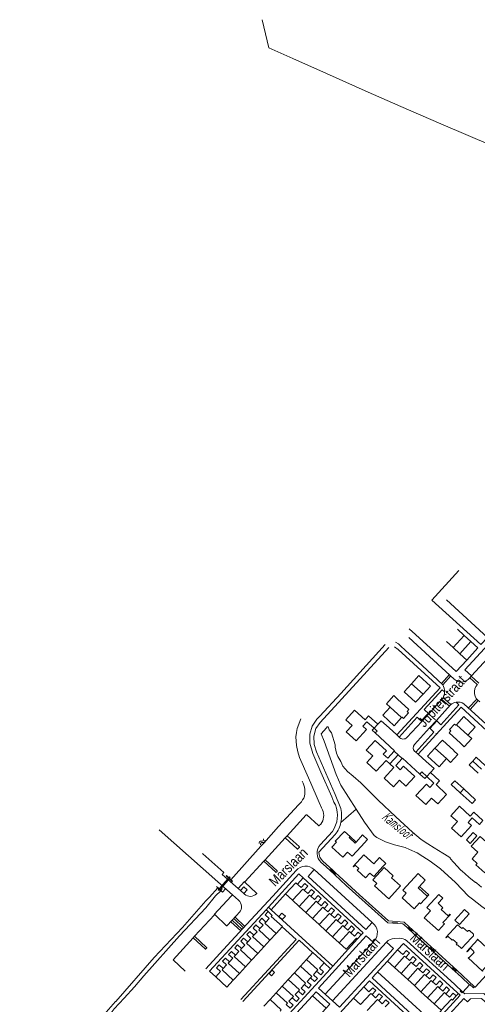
# Model space of a CAD drawing. Header units: metres. Extents: x 111546 to 149831, y 498798 to 507863.
# Tile 34 of 256: x 112570 to 112617, y 500503 to 500605. Entities that reach past the tile are written whole.
import ezdxf

# ---------------------------------------------------------------- set-up
doc = ezdxf.new("R2010")
doc.units = ezdxf.units.M
doc.layers.add('bladindeling', color=7, linetype='Continuous', lineweight=5)
doc.styles.get("Standard").update_dxf_attribs({"font": 'isocp-ie.shx'})
doc.styles.add('Zaanstad', font='ARIALN.TTF')

# ---------------------------------------------------------------- blocks, each defined once
blk = doc.blocks.new('S05')
at = {"color": 0}
for centre, radius, start, end in [((0.934, 0.069368), 1.049, 26.4737935, 153.5262065), ((2.814, 1.038498), 1.065, 208.1530903, 331.8469097), ((0.945, -1.060632), 1.049, 26.4737935, 153.5262065), ((2.825, -0.089502), 1.065, 208.1530903, 331.8469097)]:
    blk.add_arc(centre, radius, start, end, dxfattribs=at)

msp = doc.modelspace()

# ---------------------------------------------------------------- linework, layer by layer
at = {"layer": 'bladindeling'}
for p, q in [((112618.1122, 500541.1278), (112613.9029, 500544.999)), ((112615.0319, 500541.9749), (112615.7204, 500541.3461)), ((112621.3281, 500542.4983), (112616.4497, 500537.1899)), ((112610.0365, 500541.1392), (112614.7025, 500536.868)), ((112614.574, 500540.0866), (112615.7204, 500541.3461)), ((112615.7204, 500541.3461), (112616.4089, 500540.7171)), ((112614.574, 500540.0866), (112613.8859, 500540.7156)), ((112615.2605, 500539.4593), (112614.574, 500540.0866)), ((112616.4089, 500540.7171), (112615.2605, 500539.4593)), ((112615.9817, 500538.8002), (112614.8957, 500537.6476)), ((112613.3762, 500536.4173), (112614.1958, 500537.3315)), ((112613.5266, 500536.2735), (112614.3596, 500537.1817)), ((112616.2806, 500536.987), (112617.0501, 500536.2888)), ((112616.4225, 500537.1573), (112617.2011, 500536.4419)), ((112611.4927, 500535.3117), (112610.3152, 500536.387)), ((112614.348, 500534.2395), (112613.5637, 500534.9503)), ((112608.1158, 500533.9789), (112609.2933, 500532.9048)), ((112610.052, 500533.7364), (112608.8756, 500534.8109)), ((112614.1948, 500534.0788), (112613.4296, 500534.7794)), ((112617.0027, 500534.809), (112616.1564, 500533.8944)), ((112617.1533, 500534.6536), (112616.3138, 500533.7501)), ((112610.052, 500533.7364), (112609.8556, 500533.521)), ((112612.0185, 500533.342), (112611.3154, 500532.5707)), ((112606.8556, 500532.2164), (112607.1851, 500532.5769)), ((112608.0118, 500531.8506), (112607.1851, 500532.5769)), ((112612.2027, 500531.7945), (112612.9141, 500532.5592)), ((112616.0954, 500531.1031), (112614.918, 500532.1776)), ((112606.2863, 500531.6017), (112606.477, 500531.8115)), ((112606.5821, 500531.3293), (112606.2863, 500531.6017)), ((112608.5678, 500529.4911), (112606.5821, 500531.3293)), ((112609.0352, 500530.9075), (112609.0415, 500530.8999)), ((112614.1592, 500531.3463), (112615.3369, 500530.2715)), ((112608.0907, 500528.15), (112608.9533, 500529.0936)), ((112608.5678, 500529.4911), (112608.5436, 500529.4681)), ((112612.718, 500529.7687), (112613.8972, 500528.693)), ((112609.3738, 500528.7455), (112609.3558, 500528.7257)), ((112609.3738, 500528.7455), (112611.1762, 500527.1057)), ((112612.6327, 500527.6686), (112611.8016, 500528.4011)), ((112616.5971, 500528.4423), (112617.5037, 500527.6125)), ((112612.6327, 500527.6686), (112612.2643, 500527.2668)), ((112615.2983, 500525.192), (112615.6688, 500525.5967)), ((112599.5613, 500522.9206), (112600.7699, 500521.8224)), ((112604.6337, 500523.4994), (112603.0696, 500522.1571)), ((112601.0027, 500521.9832), (112600.8406, 500521.8241)), ((112597.3399, 500520.5559), (112597.5482, 500520.7847)), ((112602.4892, 500520.9089), (112600.8109, 500519.1005)), ((112602.1929, 500521.23), (112600.9576, 500519.881)), ((112604.0164, 500520.6891), (112603.421, 500521.2316)), ((112604.0164, 500520.6891), (112604.626, 500520.1335)), ((112598.6495, 500519.4354), (112598.7897, 500519.59)), ((112595.1463, 500518.1676), (112595.2871, 500518.3229)), ((112596.4481, 500517.0417), (112596.5183, 500517.1172)), ((112600.337, 500517.3052), (112606.2849, 500511.8614)), ((112591.9137, 500516.0873), (112591.8174, 500515.9796)), ((112593.2118, 500516.0019), (112594.4151, 500514.8955)), ((112599.1826, 500516.4533), (112605.3472, 500510.8246)), ((112590.9344, 500514.998), (112591.2398, 500515.3422)), ((112591.9449, 500514.7164), (112591.8238, 500514.5867)), ((112597.3979, 500514.8045), (112595.9192, 500513.191)), ((112612.0477, 500514.7417), (112611.1335, 500515.5771)), ((112598.7973, 500513.5281), (112598.1134, 500514.1517)), ((112590.1442, 500512.6805), (112591.3334, 500511.5503)), ((112592.3699, 500512.6001), (112592.6688, 500512.9271)), ((112595.3886, 500513.176), (112595.638, 500513.4486)), ((112595.5928, 500512.989), (112595.3886, 500513.176)), ((112595.9192, 500513.191), (112595.638, 500513.4486)), ((112595.9192, 500513.191), (112602.2507, 500507.3884)), ((112599.481, 500512.9042), (112598.7973, 500513.5281)), ((112600.1649, 500512.2806), (112599.481, 500512.9042)), ((112591.4062, 500511.5534), (112592.3699, 500512.6001)), ((112591.7758, 500511.9548), (112592.7935, 500511.0142)), ((112591.9098, 500512.1003), (112592.9278, 500511.1595)), ((112592.067, 500512.2711), (112593.0854, 500511.3299)), ((112592.2068, 500512.423), (112593.2254, 500511.4815)), ((112600.8485, 500511.6567), (112600.1649, 500512.2806)), ((112601.5324, 500511.0331), (112600.8485, 500511.6567)), ((112595.7858, 500510.057), (112596.4117, 500510.739)), ((112602.2161, 500510.4094), (112601.5324, 500511.0331)), ((112605.1521, 500510.611), (112605.3472, 500510.8246)), ((112587.9208, 500510.2997), (112588.0575, 500510.456)), ((112595.16, 500509.375), (112595.7858, 500510.057)), ((112601.4557, 500504.5033), (112606.363, 500509.8702)), ((112602.1993, 500503.8232), (112607.7423, 500509.8576)), ((112602.9, 500509.7856), (112602.2161, 500510.4094)), ((112608.5479, 500510.2431), (112609.0589, 500510.2551)), ((112589.2146, 500509.164), (112589.2868, 500509.2451)), ((112593.9086, 500508.0112), (112594.5343, 500508.6932)), ((112594.5343, 500508.6932), (112595.16, 500509.375)), ((112593.2828, 500507.3293), (112593.9086, 500508.0112)), ((112598.922, 500507.3864), (112599.5465, 500508.069)), ((112601.3515, 500507.731), (112602.0132, 500507.1278)), ((112606.2713, 500506.1853), (112607.8355, 500507.9226)), ((112592.0312, 500505.9655), (112592.6571, 500506.6474)), ((112592.6571, 500506.6474), (112593.2828, 500507.3293)), ((112597.6731, 500506.021), (112598.2976, 500506.7037)), ((112598.2976, 500506.7037), (112598.922, 500507.3864)), ((112609.2335, 500506.6447), (112608.5503, 500507.2692)), ((112609.9167, 500506.0203), (112609.2335, 500506.6447)), ((112597.0486, 500505.3384), (112597.6731, 500506.021)), ((112610.5998, 500505.396), (112609.9167, 500506.0203)), ((112595.7997, 500503.973), (112596.4242, 500504.6557)), ((112596.4242, 500504.6557), (112597.0486, 500505.3384)), ((112611.283, 500504.7715), (112610.5998, 500505.396)), ((112611.966, 500504.1471), (112611.283, 500504.7715)), ((112614.9038, 500504.3432), (112615.1181, 500504.5768)), ((112595.1753, 500503.2904), (112595.7997, 500503.973)), ((112600.1452, 500504.3473), (112601.5445, 500503.0805)), ((112602.9547, 500502.5527), (112604.3559, 500504.1074)), ((112612.6492, 500503.5226), (112611.966, 500504.1471))]:
    msp.add_line(p, q, dxfattribs=at)
for points in [[(112621.2448, 500590.4607), (112613.3069, 500593.8666), (112609.2256, 500595.6449), (112605.552, 500597.2409), (112601.5983, 500599.0076), (112598.1275, 500600.553), (112595.6588, 500601.6614), (112594.9777, 500604.5443)], [(112616.2655, 500536.9687), (112616.4497, 500537.1899), (112615.7753, 500537.7961), (112620.6435, 500543.0933), (112621.3281, 500542.4983), (112623.4775, 500544.8504), (112625.8819, 500547.4684), (112626.7567, 500548.4356), (112628.1939, 500547.0986), (112627.158, 500545.9326)], [(112618.1122, 500541.1278), (112617.4225, 500540.395), (112612.4082, 500544.9694), (112615.1762, 500547.9966)], [(112614.8957, 500537.6476), (112610.7137, 500541.4433), (112610.0751, 500542.0195)], [(112602.498, 500523.9393), (112602.4517, 500524.0448), (112602.3556, 500524.2347), (112602.133, 500524.7912), (112601.0164, 500527.3232), (112600.1757, 500529.2393), (112599.8719, 500530.2876), (112599.8749, 500531.2016), (112600.1308, 500532.0171), (112600.6096, 500532.7302), (112600.8926, 500533.0406), (112603.0553, 500535.3869), (112607.6222, 500540.3986)], [(112602.9992, 500523.7598), (112602.4641, 500525.0142), (112600.5802, 500529.3826), (112600.3336, 500530.1464), (112600.2892, 500530.9909), (112600.5047, 500531.7716), (112600.9351, 500532.4097), (112607.9987, 500540.1105)], [(112608.5505, 500540.1848), (112608.9364, 500539.8822), (112613.2431, 500535.9478), (112608.8011, 500531.1241)], [(112608.6669, 500540.6399), (112608.96, 500540.4767), (112609.197, 500540.2739), (112609.7048, 500539.8031), (112611.3995, 500538.2451), (112613.5211, 500536.2833)], [(112616.4089, 500540.7171), (112617.1303, 500540.0582), (112615.9817, 500538.8002), (112615.2605, 500539.4593)], [(112611.4927, 500535.3117), (112612.251, 500536.1421), (112611.0744, 500537.2183), (112610.3152, 500536.387)], [(112610.3152, 500536.387), (112609.5558, 500535.5558), (112610.7342, 500534.4813), (112611.4927, 500535.3117)], [(112608.8756, 500534.8109), (112608.4887, 500535.1641), (112607.7288, 500534.3322), (112608.1158, 500533.9789)], [(112613.5383, 500534.8993), (112612.0763, 500533.2906), (112611.3716, 500532.5174), (112609.8394, 500530.8612)], [(112613.7044, 500535.5453), (112613.4712, 500535.7611), (112611.6, 500533.7255), (112612.0763, 500533.2906)], [(112608.1158, 500533.9789), (112607.3559, 500533.1471), (112608.5334, 500532.0718), (112609.2933, 500532.9048)], [(112610.6019, 500530.1602), (112612.1463, 500531.8475), (112612.8573, 500532.6118), (112614.3164, 500534.2123)], [(112610.9765, 500529.1378), (112615.4155, 500533.9928), (112619.335, 500530.3683), (112620.0696, 500529.6997)], [(112612.8573, 500532.6118), (112613.331, 500532.1738), (112615.1594, 500534.2049), (112614.8747, 500534.4832)], [(112615.6872, 500534.3258), (112618.7251, 500531.54), (112619.5083, 500530.8318), (112620.5365, 500529.8912), (112624.1351, 500526.5707)], [(112609.0415, 500530.8999), (112610.9063, 500532.9579), (112611.3716, 500532.5174)], [(112609.8556, 500533.521), (112609.9935, 500533.3953), (112609.4796, 500532.8318), (112609.3417, 500532.9577), (112609.2933, 500532.9048)], [(112616.0954, 500531.1031), (112616.8539, 500531.9345), (112615.6766, 500533.0088), (112614.918, 500532.1776)], [(112598.9476, 500532.7663), (112598.5761, 500531.7942), (112598.5118, 500531.374), (112598.443, 500530.9493), (112598.4972, 500530.031), (112598.6353, 500529.3993), (112598.8186, 500528.8215), (112599.7483, 500526.7341), (112600.5379, 500524.9068), (112600.8391, 500524.2021), (112601.0892, 500523.6442), (112601.1865, 500523.4381)], [(112601.5749, 500531.8439), (112601.3119, 500531.5484), (112601.0267, 500531.2479), (112601.3422, 500530.4861), (112602.5844, 500527.0702), (112603.063, 500525.982), (112604.6337, 500523.4994), (112605.4736, 500522.1856), (112606.4712, 500520.8091), (112606.7388, 500520.6174), (112607.6501, 500520.1447), (112608.5814, 500519.8306), (112609.643, 500519.5682), (112610.1194, 500519.3695), (112610.8824, 500519.0099), (112611.4751, 500518.6622), (112612.208, 500518.1708), (112613.2792, 500517.3685)], [(112603.0512, 500528.3979), (112602.7546, 500528.9275), (112602.6305, 500529.2706), (112602.4886, 500529.8857), (112602.4886, 500530.1105), (112602.3406, 500530.5718), (112602.2223, 500530.9147), (112602.1158, 500531.3287), (112601.8675, 500531.6481), (112601.7433, 500531.9557), (112601.6676, 500531.9514), (112601.5749, 500531.8439)], [(112609.0355, 500530.9079), (112608.8011, 500531.1241), (112608.0118, 500531.8506)], [(112610.746, 500529.3435), (112612.6158, 500531.407), (112612.1463, 500531.8475)], [(112614.918, 500532.1776), (112614.8635, 500532.1192), (112614.7249, 500532.2455), (112614.2187, 500531.6899), (112614.3573, 500531.5637), (112614.1592, 500531.3463)], [(112606.4829, 500531.8064), (112606.773, 500531.5288), (112606.5821, 500531.3293)], [(112616.0954, 500531.1031), (112616.482, 500530.751), (112615.7218, 500529.9161), (112615.3369, 500530.2715)], [(112608.0907, 500528.15), (112607.6929, 500528.514), (112606.6956, 500527.4237), (112605.7247, 500528.3119), (112606.3267, 500528.971), (112605.665, 500529.5754), (112606.5754, 500530.5723), (112607.7414, 500529.5076), (112607.411, 500529.1419), (112607.8657, 500528.7267), (112608.5436, 500529.4681), (112608.9533, 500529.0936)], [(112614.6559, 500529.5248), (112613.4796, 500530.6012), (112612.718, 500529.7687)], [(112608.9533, 500529.0936), (112609.3654, 500528.7169), (112608.69, 500527.978), (112609.1458, 500527.5615), (112609.4739, 500527.9206), (112610.6399, 500526.8573), (112609.7268, 500525.863), (112609.061, 500526.4703), (112608.4593, 500525.8131), (112607.4913, 500526.6958), (112608.4886, 500527.7861), (112608.0907, 500528.15)], [(112611.8016, 500528.4011), (112610.9765, 500529.1378), (112610.746, 500529.3435), (112610.6485, 500529.4306)], [(112612.718, 500529.7687), (112611.9562, 500528.9362), (112613.1351, 500527.8576), (112613.8972, 500528.693)], [(112614.6559, 500529.5248), (112614.6442, 500529.5121), (112615.0627, 500529.1287), (112614.3136, 500528.3115), (112613.8972, 500528.693)], [(112616.5971, 500528.4423), (112616.9578, 500528.8349), (112617.8642, 500528.0056)], [(112610.4079, 500521.15), (112608.7165, 500522.7291), (112606.8836, 500524.4471), (112605.1205, 500526.1951), (112604.3279, 500526.9108), (112603.7409, 500527.3669), (112603.2693, 500527.9096), (112603.0512, 500528.3979)], [(112617.1434, 500527.2199), (112616.2352, 500528.0484), (112616.5971, 500528.4423)], [(112611.8723, 500526.8724), (112611.3857, 500527.3289), (112611.1762, 500527.1057)], [(112611.1762, 500527.1057), (112611.6707, 500526.6523), (112611.8723, 500526.8724)], [(112615.6688, 500525.5967), (112614.7564, 500526.4319), (112614.3866, 500526.0265), (112615.2983, 500525.192)], [(112615.2983, 500525.192), (112616.5162, 500524.0771), (112616.8867, 500524.4818), (112615.6688, 500525.5967)], [(112598.7214, 500523.9397), (112596.6631, 500521.7293), (112595.1772, 500520.0221), (112594.8463, 500519.6951), (112591.7737, 500516.2642)], [(112598.7865, 500519.6619), (112597.5482, 500520.7847), (112599.5087, 500522.9194)], [(112592.5763, 500514.1597), (112591.9325, 500514.7274), (112584.4118, 500521.4032)], [(112605.1346, 500519.6702), (112604.223, 500518.6698), (112603.7443, 500519.106), (112603.2758, 500518.5916), (112602.1471, 500519.6199), (112602.6005, 500520.1174), (112602.4942, 500520.2144), (112603.421, 500521.2316)], [(112605.1346, 500519.6702), (112605.8025, 500520.403), (112605.2939, 500520.8666), (112604.626, 500520.1335)], [(112616.8663, 500515.9798), (112616.2395, 500516.5073), (112615.7782, 500516.9036), (112615.5417, 500517.1165), (112615.3405, 500517.2761), (112614.6485, 500518.0449), (112614.2701, 500518.4589), (112614.3114, 500518.4827), (112614.1341, 500518.6306), (112613.5248, 500518.9973), (112612.6377, 500519.5413), (112611.9753, 500519.9672), (112611.3011, 500520.387), (112610.4079, 500521.15)], [(112596.518, 500517.1879), (112595.2871, 500518.3229), (112597.3399, 500520.5559), (112598.5771, 500519.4331)], [(112604.626, 500520.1335), (112604.5334, 500520.0319), (112603.9237, 500520.5873), (112604.0164, 500520.6891)], [(112593.1829, 500514.7701), (112593.1034, 500514.8389), (112592.7579, 500515.1438), (112592.5142, 500515.3556), (112590.8895, 500516.8107), (112591.067, 500517.0025), (112588.9113, 500518.9292), (112588.8627, 500518.9715)], [(112606.4297, 500517.9044), (112605.4259, 500518.8201), (112604.3319, 500517.621), (112604.3657, 500517.59), (112604.5161, 500517.7548), (112604.8995, 500517.4049), (112604.7452, 500517.2359), (112605.5966, 500516.4591), (112606.0491, 500516.9553), (112606.4361, 500516.6022), (112607.3919, 500517.6499)], [(112593.2084, 500516.053), (112595.1463, 500518.1676), (112596.3769, 500517.04)], [(112601.0376, 500518.0381), (112601.244, 500517.8619), (112601.9277, 500517.2436), (112602.443, 500516.7734), (112603.622, 500515.6882), (112606.1917, 500513.3573), (112607.8723, 500511.8286), (112609.4041, 500511.7269)], [(112601.2006, 500518.1554), (112602.2314, 500517.2405), (112602.4848, 500517.0037), (112604.9806, 500514.7269), (112607.9554, 500512.0425), (112609.5534, 500511.9067), (112610.0644, 500511.4213), (112612.2964, 500509.4058), (112612.6735, 500509.0783), (112614.6284, 500507.278), (112614.9426, 500506.9813), (112616.7832, 500505.2881), (112616.6738, 500505.1688), (112616.3007, 500505.5117), (112616.272, 500505.4808)], [(112607.3919, 500517.6499), (112607.6612, 500517.945), (112607.0094, 500518.5398), (112606.4297, 500517.9044)], [(112589.2263, 500507.117), (112591.4089, 500509.516), (112593.8362, 500512.1423), (112596.0869, 500514.5878), (112598.4683, 500517.1975)], [(112595.638, 500513.4486), (112598.7423, 500516.8559), (112599.1826, 500516.4533), (112598.6155, 500515.81)], [(112606.2849, 500511.8614), (112605.6377, 500511.1719), (112599.6939, 500516.6008), (112600.337, 500517.3052)], [(112601.9277, 500517.2436), (112601.9858, 500517.3069), (112602.5011, 500516.8366), (112602.443, 500516.7734)], [(112612.0477, 500514.7417), (112612.0871, 500514.7058), (112611.2448, 500513.7838), (112611.1215, 500513.8965), (112610.5721, 500513.2954), (112609.3432, 500514.4182), (112609.7579, 500514.8721), (112609.422, 500515.1789), (112610.9917, 500516.897), (112611.7263, 500516.2259), (112611.1335, 500515.5771)], [(112613.2792, 500517.3685), (112614.8356, 500515.965), (112616.1551, 500514.5919), (112616.5496, 500514.2605), (112617.5276, 500513.5061), (112618.3561, 500512.9495), (112618.7677, 500512.6376), (112619.1795, 500512.3131), (112621.1217, 500510.5931), (112621.6834, 500510.1805), (112623.6253, 500508.7403), (112624.2039, 500508.3409), (112625.138, 500507.7732), (112625.7859, 500507.3384), (112626.8563, 500506.465), (112627.8718, 500505.5174), (112628.1358, 500505.2893), (112628.4745, 500504.9636), (112629.9519, 500503.574), (112632.1908, 500501.5123), (112632.8811, 500501.5948), (112634.7689, 500499.906)], [(112592.5142, 500515.3556), (112593.175, 500516.0797), (112593.2084, 500516.053)], [(112598.1134, 500514.1517), (112597.3979, 500514.8045), (112598.4516, 500515.9596), (112598.9867, 500515.4715), (112599.3668, 500515.8884), (112599.6843, 500515.5995), (112599.3043, 500515.1818)], [(112617.475, 500515.5014), (112617.0018, 500515.9015), (112616.8902, 500516.0054), (112616.8663, 500515.9798)], [(112590.4277, 500515.4371), (112589.5878, 500514.4613), (112589.2185, 500514.1106), (112586.8169, 500511.365), (112583.9063, 500508.2761), (112579.9655, 500503.7704), (112579.96, 500503.7641), (112578.2852, 500501.8337), (112577.4779, 500500.9849), (112576.9418, 500500.3662), (112575.1382, 500498.4435), (112572.7147, 500495.7106), (112570.3926, 500493.1304), (112570.1165, 500492.9084)], [(112590.7433, 500515.1364), (112590.2027, 500514.6055), (112589.1951, 500513.3747), (112586.5028, 500510.5198), (112582.8575, 500506.4077), (112581.8869, 500505.2878), (112580.8485, 500504.0952), (112579.7971, 500502.9982), (112579.5109, 500502.6051), (112578.2593, 500501.2408), (112577.82, 500500.6922), (112576.3282, 500499.1165), (112575.2856, 500497.8931), (112575.0625, 500497.7331), (112574.6635, 500497.2004), (112572.2507, 500494.5186), (112571.6076, 500493.8738), (112570.6038, 500492.7689)], [(112593.1034, 500514.8389), (112593.4555, 500515.2171), (112593.1107, 500515.5215), (112592.7579, 500515.1438)], [(112598.1134, 500514.1517), (112599.1671, 500515.3069), (112599.3043, 500515.1818)], [(112598.7973, 500513.5281), (112599.851, 500514.6831), (112599.9841, 500514.5616)], [(112599.3043, 500515.1818), (112599.6702, 500514.848), (112600.0508, 500515.2651), (112600.3645, 500514.9787), (112599.9841, 500514.5616)], [(112611.1335, 500515.5771), (112611.0981, 500515.5382), (112611.088, 500515.5475), (112610.9789, 500515.4282), (112611.9084, 500514.579), (112612.0162, 500514.6972), (112612.0113, 500514.7018), (112612.0477, 500514.7417)], [(112590.0942, 500512.671), (112590.0713, 500512.6903), (112591.8238, 500514.5867)], [(112599.481, 500512.9042), (112600.5346, 500514.0594), (112600.669, 500513.9369)], [(112599.9841, 500514.5616), (112600.3539, 500514.2243), (112600.7343, 500514.6414), (112601.0494, 500514.3538), (112600.669, 500513.9369)], [(112600.669, 500513.9369), (112601.0388, 500513.5995), (112601.4192, 500514.0166), (112601.7343, 500513.7291), (112601.3541, 500513.3121)], [(112589.2885, 500509.3143), (112588.0575, 500510.456), (112590.0942, 500512.671)], [(112590.2269, 500506.3088), (112589.6, 500506.8841), (112595.3886, 500513.176)], [(112596.4117, 500510.739), (112597.0666, 500511.4527), (112595.9296, 500512.4968), (112596.0212, 500512.5971), (112595.5928, 500512.989), (112595.3033, 500512.6734), (112595.7187, 500512.2933), (112595.3823, 500511.9266)], [(112600.1649, 500512.2806), (112601.2185, 500513.4357), (112601.3541, 500513.3121)], [(112600.8485, 500511.6567), (112601.9022, 500512.8119), (112602.0364, 500512.6896)], [(112601.3541, 500513.3121), (112601.7213, 500512.977), (112602.1016, 500513.3941), (112602.4167, 500513.1065), (112602.0364, 500512.6896)], [(112602.0364, 500512.6896), (112602.4074, 500512.3511), (112602.7877, 500512.768), (112603.1029, 500512.4806), (112602.7225, 500512.0637)], [(112594.7553, 500511.2434), (112594.3405, 500511.6241), (112594.051, 500511.3084), (112594.4658, 500510.928), (112594.131, 500510.563)], [(112595.3823, 500511.9266), (112594.9672, 500512.3072), (112594.6765, 500511.9904), (112595.0914, 500511.6098), (112594.7553, 500511.2434)], [(112596.4117, 500510.739), (112595.2622, 500511.7957), (112595.3823, 500511.9266)], [(112601.5324, 500511.0331), (112602.5861, 500512.1882), (112602.7225, 500512.0637)], [(112602.7225, 500512.0637), (112603.0923, 500511.7264), (112603.4726, 500512.1433), (112603.7865, 500511.8569), (112603.4062, 500511.44)], [(112608.3336, 500511.7979), (112608.3393, 500511.8838), (112608.8756, 500511.8391), (112608.8704, 500511.7623)], [(112609.5095, 500511.6803), (112609.9232, 500511.29), (112610.5878, 500510.686), (112612.16, 500509.2427), (112612.5415, 500508.9039), (112614.4492, 500507.1573), (112615.4213, 500506.2575), (112616.272, 500505.4808), (112615.5895, 500504.7355), (112614.7376, 500505.5016), (112609.7842, 500510.0286)], [(112616.0441, 500510.9374), (112615.5735, 500511.3705), (112615.4616, 500511.2489), (112615.0324, 500511.6437), (112613.8245, 500510.3308), (112613.8635, 500510.2949), (112614.0324, 500510.4785), (112614.4801, 500510.0668), (112614.5505, 500510.1433), (112614.9786, 500509.7494), (112614.8912, 500509.6545), (112615.0009, 500509.5534), (112615.0195, 500509.5737), (112615.4354, 500509.191), (112616.4717, 500510.3172)], [(112597.0527, 500511.4374), (112598.4619, 500510.1413), (112592.7932, 500503.961)], [(112594.131, 500510.563), (112593.7161, 500510.9435), (112593.4278, 500510.6292), (112593.8425, 500510.2486), (112593.5052, 500509.8812)], [(112594.7553, 500511.2434), (112594.6365, 500511.1139), (112595.7858, 500510.057)], [(112602.2161, 500510.4094), (112603.2698, 500511.5644), (112603.4062, 500511.44)], [(112602.9, 500509.7856), (112603.9536, 500510.9407), (112604.0899, 500510.8165)], [(112604.0899, 500510.8165), (112604.4597, 500510.4791), (112604.8398, 500510.896), (112605.1521, 500510.611), (112604.7615, 500510.1829), (112604.6599, 500510.2756), (112603.6167, 500509.132), (112602.9, 500509.7856)], [(112603.4062, 500511.44), (112603.776, 500511.1027), (112604.1563, 500511.5197), (112604.4702, 500511.2333), (112604.0899, 500510.8165)], [(112609.9232, 500511.29), (112609.9812, 500511.3533), (112610.3713, 500510.998), (112610.3133, 500510.9347)], [(112616.0441, 500510.9374), (112616.1451, 500511.0456), (112616.256, 500511.0597), (112616.653, 500510.6691), (112616.6564, 500510.5179), (112616.4717, 500510.3172)], [(112587.0866, 500506.8963), (112585.8578, 500508.0307), (112587.9208, 500510.2997), (112589.1404, 500509.1624)], [(112593.5052, 500509.8812), (112593.0905, 500510.2617), (112592.7999, 500509.9448), (112593.2146, 500509.5642), (112592.8785, 500509.198)], [(112593.0176, 500503.7563), (112598.7945, 500510.0455), (112600.1889, 500508.7715)], [(112594.5343, 500508.6932), (112593.3848, 500509.75), (112593.5052, 500509.8812)], [(112595.16, 500509.375), (112594.0106, 500510.4319), (112594.131, 500510.563)], [(112604.7615, 500510.1829), (112602.2507, 500507.3884), (112602.0132, 500507.1278), (112596.2295, 500500.8284), (112595.9972, 500501.0405)], [(112607.7423, 500509.8576), (112608.4474, 500509.2056), (112602.9074, 500503.1755), (112600.7526, 500505.1464), (112605.6535, 500510.5056), (112606.363, 500509.8702), (112606.4419, 500509.9529)], [(112614.6298, 500505.0245), (112609.487, 500509.7285), (112608.889, 500509.0742)], [(112592.2564, 500508.52), (112591.8417, 500508.9005), (112591.551, 500508.5836), (112591.9657, 500508.2032), (112591.6308, 500507.8382)], [(112592.8785, 500509.198), (112592.4638, 500509.5785), (112592.1755, 500509.2642), (112592.59, 500508.8838), (112592.2564, 500508.52)], [(112593.9086, 500508.0112), (112592.7591, 500509.0682), (112592.8785, 500509.198)], [(112599.5465, 500508.069), (112600.1999, 500508.7833), (112601.3515, 500507.731), (112600.8647, 500507.1984), (112601.281, 500506.8176), (112600.9932, 500506.5028), (112600.5756, 500506.8827)], [(112608.5503, 500507.2692), (112607.8355, 500507.9226), (112608.889, 500509.0742), (112609.4222, 500508.5867), (112609.8042, 500509.004), (112610.1174, 500508.718), (112609.7369, 500508.3002)], [(112612.16, 500509.2427), (112612.2171, 500509.3069), (112612.5986, 500508.9681), (112612.5415, 500508.9039)], [(112591.6308, 500507.8382), (112591.2161, 500508.2187), (112590.9254, 500507.9018), (112591.3399, 500507.5214), (112591.0042, 500507.155)], [(112592.6571, 500506.6474), (112591.5076, 500507.7042), (112591.6308, 500507.8382)], [(112593.2828, 500507.3293), (112592.1334, 500508.3862), (112592.2564, 500508.52)], [(112599.5465, 500508.069), (112600.698, 500507.0167), (112600.5756, 500506.8827)], [(112608.5503, 500507.2692), (112609.605, 500508.4221), (112609.7369, 500508.3002)], [(112609.2335, 500506.6447), (112610.288, 500507.7974), (112610.4234, 500507.6732)], [(112609.7369, 500508.3002), (112610.106, 500507.9634), (112610.4868, 500508.3802), (112610.8043, 500508.09), (112610.4234, 500507.6732)], [(112610.4234, 500507.6732), (112610.7851, 500507.3425), (112611.1661, 500507.7592), (112611.4848, 500507.4681), (112611.1038, 500507.0511)], [(112591.0042, 500507.155), (112590.5911, 500507.5369), (112590.3031, 500507.2235), (112590.7175, 500506.8434), (112590.2269, 500506.3088), (112591.3764, 500505.2519), (112592.0312, 500505.9655)], [(112592.0312, 500505.9655), (112590.8817, 500507.0224), (112591.0042, 500507.155)], [(112598.2976, 500506.7037), (112599.4492, 500505.6514), (112599.3253, 500505.5159)], [(112598.922, 500507.3864), (112600.0737, 500506.3341), (112599.9499, 500506.1987)], [(112600.5756, 500506.8827), (112600.24, 500506.516), (112600.6566, 500506.1349), (112600.3664, 500505.8176), (112599.9499, 500506.1987)], [(112606.8264, 500506.8017), (112612.3513, 500501.7379), (112613.3738, 500502.8538)], [(112609.9167, 500506.0203), (112610.971, 500507.1729), (112611.1038, 500507.0511)], [(112611.1038, 500507.0511), (112611.4745, 500506.7121), (112611.8556, 500507.1292), (112612.1738, 500506.8384), (112611.793, 500506.4211)], [(112614.4492, 500507.1573), (112614.5075, 500507.2202), (112614.8819, 500506.8733), (112614.8234, 500506.8105)], [(112597.6731, 500506.021), (112598.8246, 500504.9687), (112598.7042, 500504.837)], [(112599.9499, 500506.1987), (112599.6155, 500505.8332), (112600.0321, 500505.4521), (112599.7419, 500505.1347), (112599.3253, 500505.5159)], [(112611.1389, 500501.1753), (112605.988, 500505.8843), (112605.4122, 500505.2565)], [(112606.2713, 500506.1853), (112608.6019, 500504.0527), (112612.0642, 500500.8738), (112615.3038, 500504.4063), (112614.6298, 500505.0245)], [(112610.5998, 500505.396), (112611.654, 500506.5482), (112611.793, 500506.4211)], [(112611.283, 500504.7715), (112612.337, 500505.9237), (112612.472, 500505.7998)], [(112611.793, 500506.4211), (112612.1547, 500506.09), (112612.536, 500506.5073), (112612.8534, 500506.2171), (112612.472, 500505.7998)], [(112612.472, 500505.7998), (112612.8389, 500505.4644), (112613.2204, 500505.8817), (112613.5377, 500505.5917), (112613.1563, 500505.1743)], [(112615.5895, 500504.7355), (112615.7767, 500504.5559), (112617.7283, 500504.5946), (112619.5696, 500502.9156), (112620.1764, 500502.9366), (112623.3295, 500506.3822), (112623.6526, 500506.0974), (112620.7808, 500502.9452), (112622.7006, 500501.2051), (112623.6277, 500500.3423), (112625.2032, 500498.9003), (112625.5075, 500498.6173), (112626.143, 500498.0374), (112627.6879, 500496.6019), (112629.5035, 500494.9486), (112630.9232, 500494.9168), (112632.9297, 500493.063), (112635.0591, 500491.1199), (112636.6423, 500489.6624)], [(112616.7832, 500505.2881), (112616.846, 500505.2316), (112618.0049, 500506.5102)], [(112596.4242, 500504.6557), (112597.5758, 500503.6034), (112597.4538, 500503.4701)], [(112597.0486, 500505.3384), (112598.2003, 500504.2861), (112598.0785, 500504.153)], [(112598.7042, 500504.837), (112598.3687, 500504.4701), (112598.7854, 500504.089), (112598.4953, 500503.7716), (112598.0785, 500504.153)], [(112599.3253, 500505.5159), (112598.992, 500505.1516), (112599.4087, 500504.7706), (112599.1208, 500504.4558), (112598.7042, 500504.837)], [(112601.5445, 500503.0805), (112601.9247, 500503.5004), (112601.9208, 500503.504), (112600.525, 500504.7668), (112600.1452, 500504.3473)], [(112605.0709, 500503.4527), (112604.3559, 500504.1074), (112605.4112, 500505.2574), (112605.9473, 500504.7656), (112606.3288, 500505.1812), (112606.643, 500504.8929), (112606.2589, 500504.4815)], [(112606.2589, 500504.4815), (112606.1262, 500504.6029), (112605.0709, 500503.4527)], [(112606.2589, 500504.4815), (112606.6268, 500504.1447), (112607.007, 500504.5596), (112607.3214, 500504.2715), (112606.9414, 500503.8568)], [(112611.966, 500504.1471), (112613.02, 500505.299), (112613.1563, 500505.1743)], [(112612.6492, 500503.5226), (112613.7029, 500504.6745), (112613.8353, 500504.5534)], [(112613.8353, 500504.5534), (112614.206, 500504.2144), (112614.5876, 500504.632), (112614.9038, 500504.3432), (112614.5111, 500503.9135), (112614.4074, 500504.0055), (112613.3645, 500502.8686), (112612.6492, 500503.5226)], [(112613.1563, 500505.1743), (112613.5192, 500504.8423), (112613.9008, 500505.2598), (112614.217, 500504.9708), (112613.8353, 500504.5534)], [(112615.5895, 500504.7355), (112615.4997, 500504.6419), (112615.3021, 500504.8201), (112615.3883, 500504.9165)], [(112595.7997, 500503.973), (112596.9514, 500502.9208), (112596.8305, 500502.7885)], [(112600.1452, 500504.3473), (112596.4624, 500500.3544), (112597.8614, 500499.0857), (112601.5445, 500503.0805)], [(112598.0785, 500504.153), (112597.7417, 500503.7849), (112598.1587, 500503.4036), (112597.8707, 500503.0888), (112597.4538, 500503.4701)], [(112606.9414, 500503.8568), (112606.8088, 500503.9782), (112605.7536, 500502.828)], [(112606.0365, 500498.2009), (112606.8637, 500499.1124), (112609.6649, 500496.5694), (112610.4337, 500497.4042), (112609.9817, 500497.8208), (112613.8671, 500502.0817), (112615.6692, 500504.0647), (112616.0422, 500503.735), (112616.3492, 500504.0372), (112617.5013, 500504.0759), (112619.2085, 500502.5188), (112619.2309, 500502.089), (112618.6552, 500501.45)], [(112606.9414, 500503.8568), (112607.3093, 500503.52), (112607.6893, 500503.9345), (112608.0037, 500503.6464), (112607.6241, 500503.2319)]]:
    msp.add_lwpolyline(points, dxfattribs=at)
for points in [[(112605.3102, 500532.0124), (112605.6755, 500531.6803), (112604.6231, 500530.5219), (112603.6191, 500531.4338), (112604.2228, 500532.0984), (112603.5672, 500532.6941), (112604.4531, 500533.6693), (112605.5481, 500532.6746), (112605.91, 500533.0738), (112606.8556, 500532.2164), (112606.4829, 500531.8064), (112605.7383, 500532.4832)], [(112612.821, 500531.2144), (112612.8422, 500531.1953), (112612.8984, 500531.2575), (112612.8773, 500531.2765)], [(112612.8258, 500526.0238), (112613.9161, 500525.0241), (112613.0257, 500524.053), (112612.3704, 500524.654), (112611.7639, 500523.9927), (112610.7674, 500524.9061), (112611.8332, 500526.0687), (112612.1972, 500525.7352), (112612.6141, 500526.1923), (112611.8723, 500526.8724), (112612.2478, 500527.282), (112613.1886, 500526.4194)], [(112614.3599, 500522.828), (112615.0166, 500522.2285), (112614.4112, 500521.5654), (112615.4096, 500520.6538), (112616.4731, 500521.8188), (112616.1084, 500522.1516), (112616.5254, 500522.6082), (112617.2686, 500521.9297), (112617.6406, 500522.3373), (112616.6999, 500523.1999), (112616.3382, 500522.8036), (112615.2471, 500523.7997)], [(112615.9358, 500520.3533), (112616.3234, 500520), (112617.0223, 500520.7666), (112616.6344, 500521.1199)], [(112616.9216, 500517.8014), (112617.0503, 500517.9424), (112616.5228, 500518.4233), (112617.1207, 500519.0793), (112616.4433, 500519.6966), (112617.3584, 500520.7009), (112618.9831, 500519.2202), (112619.3272, 500519.5977), (112620.6872, 500518.358), (112619.5911, 500517.1555), (112619.0407, 500517.6573), (112619.174, 500517.8033), (112618.8601, 500518.0895), (112617.8369, 500516.9672)], [(112591.3019, 500516.6705), (112591.3229, 500516.6925), (112591.4755, 500516.5475), (112591.6975, 500516.3366), (112591.7737, 500516.2642), (112591.9357, 500516.1101), (112591.9137, 500516.0873), (112591.6767, 500516.3133)], [(112606.3541, 500516.2396), (112606.7481, 500515.8784), (112606.5278, 500515.6382), (112607.9689, 500514.317), (112609.1786, 500515.6366), (112608.2662, 500516.473), (112608.4366, 500516.659), (112607.514, 500517.5049)], [(112590.5556, 500515.3151), (112590.5759, 500515.3385), (112590.7603, 500515.5506), (112591.4184, 500516.3065), (112591.5386, 500516.4448), (112591.5591, 500516.4682), (112591.627, 500516.5463), (112591.7228, 500516.4631), (112591.6513, 500516.3807), (112591.6308, 500516.3571), (112591.4994, 500516.2059), (112590.8573, 500515.4669), (112590.669, 500515.2501), (112590.6485, 500515.2266), (112590.5768, 500515.144), (112590.4798, 500515.2281)], [(112590.3215, 500515.5804), (112590.7063, 500515.2147), (112590.9344, 500514.998), (112590.9124, 500514.9751), (112590.7433, 500515.1364), (112590.6857, 500515.1913), (112590.4277, 500515.4371), (112590.3006, 500515.5584)], [(112590.8948, 500515.3313), (112590.821, 500515.2529), (112590.7782, 500515.2931), (112590.8518, 500515.3716)], [(112611.6153, 500512.37), (112612.2639, 500513.0785), (112611.8812, 500513.4287), (112613.0966, 500514.7537), (112613.5157, 500514.37), (112613.0348, 500513.8447), (112613.5381, 500513.3839), (112613.3683, 500513.1985), (112614.0814, 500512.5456), (112614.25, 500512.7297), (112614.2954, 500512.6882), (112613.5396, 500511.8626), (112613.692, 500511.7231), (112613.0672, 500511.0406)], [(112597.0458, 500512.1672), (112596.6936, 500512.4957), (112597.0221, 500512.8478), (112597.3743, 500512.5193)], [(112614.7529, 500512.1151), (112615.2373, 500511.6812), (112616.2151, 500512.762), (112615.7292, 500513.1973)], [(112615.9868, 500508.9111), (112616.0247, 500508.8764), (112616.3494, 500509.2305), (112616.7048, 500508.9046), (112616.6647, 500508.8635), (112616.7204, 500508.8126), (112616.1972, 500508.242), (112616.1642, 500508.2725), (112616.1272, 500508.2322), (112617.5954, 500506.886), (112617.6341, 500506.9282), (112617.5952, 500506.9639), (112618.4765, 500507.9251), (112618.5138, 500507.8908), (112618.5551, 500507.9357), (112618.0778, 500508.3735), (112618.4715, 500508.8028), (112618.496, 500508.7804), (112618.5321, 500508.8198), (112617.0694, 500510.1612), (112617.0391, 500510.1282), (112617.0737, 500510.0965)], [(112595.6974, 500506.6278), (112595.938, 500506.4068), (112596.2603, 500506.7577), (112596.0197, 500506.9787)]]:
    msp.add_lwpolyline(points, close=True, dxfattribs=at)
for centre, radius, start, end in [((112615.4406, 500537.591), 1.0332, 224.409926, 322.969603), ((112612.2537, 500535.5767), 1.4511, 358.76007, 29.142695), ((112617.8923, 500535.521), 1.1396, 135.605498, 240.613088), ((112612.2487, 500535.5753), 1.4561, 332.33512, 358.818427), ((112615.0757, 500533.3581), 1.1429, 100.130526, 131.635972), ((112615.0779, 500533.356), 1.1454, 57.858913, 100.217128), ((112609.4583, 500531.2483), 0.5432, 219.892814, 314.553626), ((112610.99, 500529.8187), 0.517, 138.657897, 228.652846), ((112597.2999, 500525.3249), 2.0827, 340.761699, 30.682913), ((112595.3302, 500527.1451), 4.6664, 316.613341, 327.511867), ((112599.8949, 500522.8607), 2.8178, 324.640606, 22.508171), ((112600.0036, 500522.8254), 3.1379, 347.703141, 17.323461), ((112599.5357, 500522.8913), 0.039, 48.81467, 133.806194), ((112599.8639, 500522.8662), 1.441, 322.210503, 23.384439), ((112600.8047, 500521.8476), 0.0429, 215.947069, 326.840429), ((112600.0048, 500522.823), 3.1362, 322.388079, 347.741621), ((112601.9711, 500519.0018), 1.3417, 139.057442, 225.912384), ((112598.6126, 500519.4585), 0.0436, 215.524557, 328.012743), ((112598.7662, 500519.625), 0.0421, 303.919385, 61.285761), ((112602.2013, 500519.121), 1.3906, 180.843098, 223.976946), ((112596.412, 500517.0622), 0.0416, 212.430227, 330.337188), ((112596.4953, 500517.1524), 0.0421, 303.096998, 57.460645), ((112599.4523, 500516.3902), 1.2728, 45.96267, 140.632372), ((112593.2373, 500516.0293), 0.0374, 140.617176, 227.087888), ((112593.7705, 500515.4884), 0.928, 230.717984, 272.260617), ((112593.7715, 500515.4896), 0.9291, 272.195846, 313.844837), ((112594.3868, 500514.8575), 0.0474, 306.662763, 53.337237), ((112591.9526, 500513.4933), 0.9127, 4.182045, 46.892529), ((112590.122, 500512.6608), 0.0297, 41.605444, 159.800211), ((112591.9518, 500513.4931), 0.9135, 321.713948, 4.194452), ((112605.5682, 500510.8417), 1.2464, 314.509865, 54.897752), ((112609.3909, 500511.5546), 0.1729, 46.671753, 85.628943), ((112591.3686, 500511.5794), 0.0457, 219.631439, 325.241835), ((112608.5763, 500509.149), 1.0945, 91.48859, 139.647788), ((112609.0169, 500508.8462), 1.4095, 57.018893, 88.293168), ((112589.1769, 500509.1915), 0.0467, 218.596621, 323.796011), ((112589.2563, 500509.2805), 0.0467, 310.811419, 46.338775)]:
    msp.add_arc(centre, radius, start, end, dxfattribs=at)

# ---------------------------------------------------------------- block references
at = {"layer": 'bladindeling', "xscale": 0.1719986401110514, "yscale": 0.1719986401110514, "zscale": 0.1719986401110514, "rotation": 46.05192290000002}
msp.add_blockref('S05', (112594.7436, 500519.9196), dxfattribs=at)

# ---------------------------------------------------------------- texts
at = {"layer": 'bladindeling', "color": 2, "style": 'Zaanstad'}
for s, height, rotation, p in [('Jupiterstraat', 1.031992, 47.828327, (112611.6286, 500531.8356)), ('Marslaan', 1.03199, 44.780664, (112596.3045, 500515.4959)), ('Marslaan', 1.03199, 48.169018, (112603.9356, 500506.1774)), ('Marslaan', 1.03199, 317.070617, (112610.0821, 500510.1757))]:
    msp.add_text(s, height=height, rotation=rotation, dxfattribs=at).set_placement(p)
at = {"layer": 'bladindeling', "color": 2, "oblique": 15.000035, "width": 0.68842}
msp.add_text('Kamsloot', height=1.03199, rotation=320.834258, dxfattribs=at).set_placement((112607.1769, 500522.5585))

doc.saveas('drawing.dxf')
